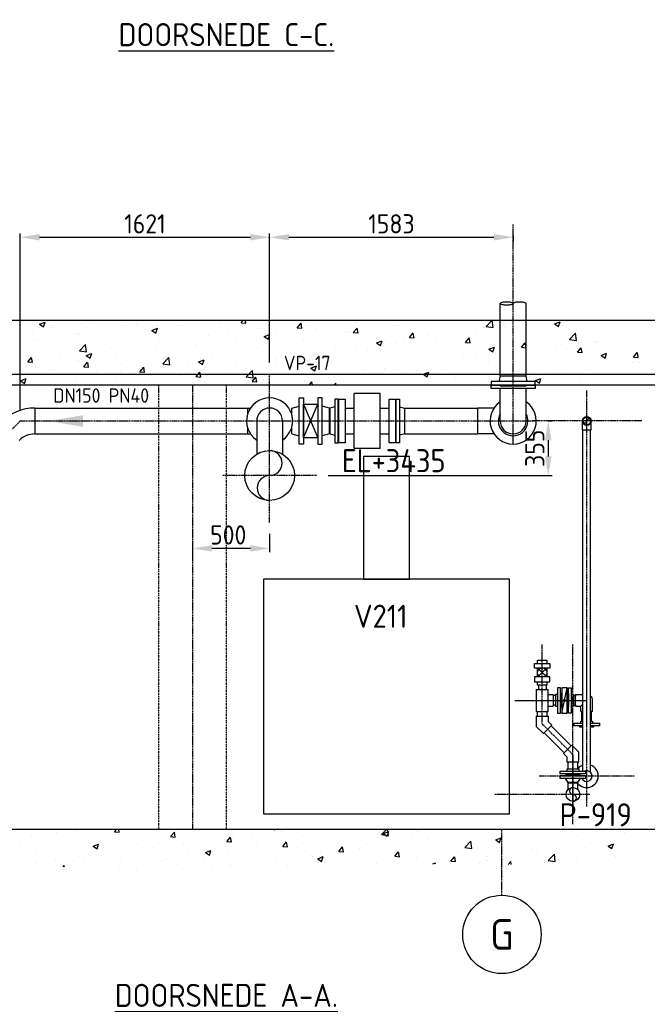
# Model space of a CAD drawing. Header units: metres. Extents: x -82085 to 58758, y -66901 to 95305.
# Tile 122 of 135: x 48705 to 52785, y 15960 to 22366. Entities that reach past the tile are written whole.
import ezdxf
from ezdxf.enums import TextEntityAlignment as Align

# ---------------------------------------------------------------- set-up
doc = ezdxf.new("R2010")
doc.units = ezdxf.units.M
doc.header["$MEASUREMENT"] = 0
doc.header["$PDSIZE"] = -1
for name, pattern in [('BORDER2', [22.225, 6.35, -3.175, 6.35, -3.175, 0, -3.175]), ('CENTER-LN', [19, 10, -3, 3, -3]), ('HIDDEN2', [4.7625, 3.175, -1.5875])]:
    doc.linetypes.add(name, pattern=pattern)
doc.layers.get('0').update_dxf_attribs({"linetype": 'CONTINUOUS'})
doc.layers.get('DEFPOINTS').update_dxf_attribs({"linetype": 'CONTINUOUS'})
for name, color, linetype in [('3', 3, 'CONTINUOUS'), ('ARCERING', 10, 'CONTINUOUS'), ('CL', 1, 'CENTER-LN'), ('DIM', 10, 'CONTINUOUS'), ('GEBOUW', 7, 'CONTINUOUS'), ('TEXT2', 7, 'CONTINUOUS')]:
    doc.layers.add(name, color=color, linetype=linetype)
doc.styles.add('ROMANS', font='iso.shx')
doc.styles.get("Standard").update_dxf_attribs({"font": 'iso.shx'})
doc.dimstyles.get("Standard").update_dxf_attribs({"dimtxt": 0.18, "dimasz": 0.18, "dimexe": 0.18, "dimexo": 0.0625, "dimgap": 0.09, "dimtad": 0, "dimtih": 1, "dimtoh": 1, "dimdec": 4, "dimzin": 0, "dimdsep": 46, "dimtxsty": 'Standard', "dimcen": 0.09, "dimadec": 0, "dimazin": 0, "dimtfac": 1, "dimtdec": 4, "dimtofl": 0, "dimtmove": 0, "dimatfit": 3, "dimfxl": 1, "dimtolj": 1, "dimtzin": 0, "dimarcsym": 0})

# ---------------------------------------------------------------- blocks, each defined once
blk = doc.blocks.new('*D110')
at = {"layer": 'DEFPOINTS', "color": 0, "transparency": 16777216}
for p in [(50330.2, 20950.2), (50330.2, 20060), (48709.2, 19755)]:
    blk.add_point(p, dxfattribs=at)
at = {"layer": 'DIM', "color": 0, "lineweight": -2, "transparency": 16777216}
for p, q in [((48709.2, 19830), (48709.2, 20975.2)), ((48834.2, 20950.2), (50205.2, 20950.2)), ((50330.2, 20135), (50330.2, 20975.2))]:
    blk.add_line(p, q, dxfattribs=at)
at = {"layer": 'DIM', "color": 0, "transparency": 16777216}
for points in [[(48834.2, 20971.1), (48834.2, 20929.4), (48709.2, 20950.2)], [(50205.2, 20971.1), (50205.2, 20929.4), (50330.2, 20950.2)]]:
    blk.add_solid(points, dxfattribs=at)
at = {"layer": 'DIM', "color": 0, "transparency": 16777216, "insert": (49519.7, 21037.7), "char_height": 125, "attachment_point": 5}
blk.add_mtext('\\A1;1621', dxfattribs=at)
blk = doc.blocks.new('*D91')
at = {"layer": 'DEFPOINTS', "color": 0, "transparency": 16777216}
for p in [(52063.2, 19755), (50635.1, 19400), (52141.4, 19400)]:
    blk.add_point(p, dxfattribs=at)
at = {"layer": 'DIM', "color": 0, "lineweight": -2, "transparency": 16777216}
for p, q in [((52138.2, 19755), (52166.4, 19755)), ((52141.4, 19630), (52141.4, 19525)), ((50710.1, 19400), (52166.4, 19400))]:
    blk.add_line(p, q, dxfattribs=at)
at = {"layer": 'DIM', "color": 0, "transparency": 16777216}
for points in [[(52120.5, 19630), (52162.2, 19630), (52141.4, 19755)], [(52120.5, 19525), (52162.2, 19525), (52141.4, 19400)]]:
    blk.add_solid(points, dxfattribs=at)
at = {"layer": 'DIM', "color": 0, "transparency": 16777216, "insert": (52053.9, 19577.5), "char_height": 125, "attachment_point": 5, "rotation": 90}
blk.add_mtext('\\A1;355', dxfattribs=at)
blk = doc.blocks.new('*D251')
at = {"layer": 'DEFPOINTS', "color": 0, "transparency": 16777216}
for p in [(49143.2, 20189), (48827.4, 19524.1), (48274.2, 19320), (48274.2, 19320), (48274.2, 19320)]:
    blk.add_point(p, dxfattribs=at)
blk = doc.blocks.new('*D68')
at = {"layer": 'DEFPOINTS', "color": 0, "transparency": 16777216}
for p in [(50330.2, 19095), (49830.2, 18926.2), (49830.2, 18801.2)]:
    blk.add_point(p, dxfattribs=at)
at = {"layer": 'DIM', "color": 0, "lineweight": -2, "transparency": 16777216}
for p, q in [((50330.2, 19020), (50330.2, 18901.2)), ((49830.2, 18876.2), (49830.2, 18951.2)), ((50205.2, 18926.2), (49955.2, 18926.2))]:
    blk.add_line(p, q, dxfattribs=at)
at = {"layer": 'DIM', "color": 0, "transparency": 16777216}
for points in [[(49955.2, 18947), (49955.2, 18905.3), (49830.2, 18926.2)], [(50205.2, 18947), (50205.2, 18905.3), (50330.2, 18926.2)]]:
    blk.add_solid(points, dxfattribs=at)
at = {"layer": 'DIM', "color": 0, "transparency": 16777216, "insert": (50061, 19013.7), "char_height": 125, "attachment_point": 5}
blk.add_mtext('\\A1;500', dxfattribs=at)
blk = doc.blocks.new('*X7')
at = {"color": 0}
for p, q in [((48835.1, 31319, 3239), (48870.7, 31332.7, 3239)), ((48860.4, 31301.9, 3239), (48870.7, 31332.6, 3239)), ((49194.5, 31334.7, 3239), (49194.5, 31334.7, 3239)), ((50145.3, 31327.8, 3239), (50175.7, 31325.1, 3239)), ((50145.4, 31327.8, 3239), (50158.8, 31343.8, 3239)), ((50175.9, 31324.8, 3239), (50172.4, 31343.8, 3239)), ((50574.3, 31331.8, 3239), (50574.3, 31331.8, 3239)), ((50896.9, 31329.2, 3239), (50896.9, 31329.2, 3239)), ((51477.3, 31343.8, 3239), (51477.4, 31343.7, 3239)), ((51477.5, 31343.7, 3239), (51477.5, 31343.8, 3239)), ((51737.3, 31303.4, 3239), (51776, 31343.8, 3239)), ((51782.5, 31296.4, 3239), (51777, 31343.8, 3239)), ((52041.1, 31342.1, 3239), (52041.1, 31342.1, 3239)), ((52182.2, 31320.1, 3239), (52217.8, 31333.8, 3239)), ((52192.4, 31337, 3239), (52192.4, 31337, 3239)), ((52207.5, 31303, 3239), (52217.8, 31333.7, 3239)), ((48786.8, 31279.2, 3239), (48786.8, 31279.2, 3239)), ((48835.1, 31319, 3239), (48860.4, 31301.9, 3239)), ((48914, 31296, 3239), (48914, 31296, 3239)), ((49106.4, 31321.3, 3239), (49106.4, 31321.3, 3239)), ((49340.5, 31285.5, 3239), (49340.5, 31285.5, 3239)), ((49384.4, 31310.2, 3239), (49384.4, 31310.2, 3239)), ((49465.7, 31323.3, 3239), (49465.7, 31323.3, 3239)), ((49565.2, 31278.3, 3239), (49600.8, 31292, 3239)), ((49565.2, 31278.3, 3239), (49590.5, 31261.2, 3239)), ((49590.5, 31261.2, 3239), (49600.8, 31291.9, 3239)), ((49597.1, 31318, 3239), (49597.1, 31318, 3239)), ((49736.8, 31311.8, 3239), (49736.8, 31311.8, 3239)), ((50008, 31300.4, 3239), (50008, 31300.4, 3239)), ((50061.1, 31264.2, 3239), (50061.1, 31264.2, 3239)), ((50253.5, 31289.6, 3239), (50253.5, 31289.6, 3239)), ((50279.2, 31288.9, 3239), (50279.2, 31288.9, 3239)), ((50509.7, 31295.9, 3239), (50534.2, 31325.1, 3239)), ((50509.7, 31295.9, 3239), (50540, 31293.2, 3239)), ((50540.2, 31292.9, 3239), (50534.4, 31324.8, 3239)), ((50550.4, 31277.4, 3239), (50550.4, 31277.4, 3239)), ((50636.1, 31293.4, 3239), (50636.1, 31293.4, 3239)), ((50821.6, 31266, 3239), (50821.6, 31266, 3239)), ((50844.8, 31261.3, 3239), (50844.8, 31261.3, 3239)), ((50874, 31264, 3239), (50904.4, 31261.4, 3239)), ((50874.1, 31264, 3239), (50898.6, 31293.2, 3239)), ((50904.6, 31261, 3239), (50898.7, 31292.9, 3239)), ((51141, 31312.2, 3239), (51141, 31312.2, 3239)), ((51238.5, 31232.2, 3239), (51263, 31261.4, 3239)), ((51672, 31266.4, 3239), (51672, 31266.4, 3239)), ((51721.5, 31300.1, 3239), (51721.5, 31300.1, 3239)), ((51737.4, 31303.3, 3239), (51782.6, 31296.3, 3239)), ((51848.7, 31316.8, 3239), (51848.7, 31316.8, 3239)), ((51855.3, 31302.4, 3239), (51855.3, 31302.4, 3239)), ((51928.6, 31298.9, 3239), (51928.6, 31298.9, 3239)), ((52182.2, 31320.1, 3239), (52207.5, 31303, 3239)), ((48791.9, 31208.5, 3239), (48791.9, 31208.5, 3239)), ((48815.8, 31211.7, 3239), (48815.8, 31211.7, 3239)), ((49079.7, 31249.7, 3239), (49079.7, 31249.7, 3239)), ((49088.2, 31259.3, 3239), (49088.2, 31259.3, 3239)), ((49613.1, 31205.3, 3239), (49613.1, 31205.3, 3239)), ((49933.9, 31247.5, 3239), (49933.9, 31247.5, 3239)), ((50115.6, 31222.8, 3239), (50115.6, 31222.8, 3239)), ((50295.2, 31237.6, 3239), (50330.8, 31251.3, 3239)), ((50295.3, 31237.6, 3239), (50320.5, 31220.5, 3239)), ((50320.6, 31220.6, 3239), (50330.9, 31251.3, 3239)), ((50372.2, 31255.3, 3239), (50372.2, 31255.3, 3239)), ((50548.5, 31210.5, 3239), (50548.5, 31210.5, 3239)), ((51025.3, 31197, 3239), (51060.9, 31210.6, 3239)), ((51050.6, 31179.9, 3239), (51060.9, 31210.6, 3239)), ((51081.1, 31215.8, 3239), (51081.1, 31215.8, 3239)), ((51092.8, 31254.5, 3239), (51092.8, 31254.5, 3239)), ((51208.3, 31232.5, 3239), (51208.3, 31232.5, 3239)), ((51238.4, 31232.1, 3239), (51268.8, 31229.5, 3239)), ((51262.8, 31200.7, 3239), (51262.8, 31200.7, 3239)), ((51269, 31229.2, 3239), (51263.1, 31261, 3239)), ((51363.9, 31243.1, 3239), (51363.9, 31243.1, 3239)), ((51400.7, 31257.8, 3239), (51400.7, 31257.8, 3239)), ((51411.1, 31230.7, 3239), (51411.1, 31230.7, 3239)), ((51559, 31251.5, 3239), (51559, 31251.5, 3239)), ((51602.8, 31200.3, 3239), (51627.3, 31229.5, 3239)), ((51602.8, 31200.3, 3239), (51633.1, 31197.6, 3239)), ((51633.3, 31197.3, 3239), (51627.5, 31229.1, 3239)), ((51635.1, 31231.6, 3239), (51635.1, 31231.6, 3239)), ((51906.3, 31220.2, 3239), (51906.3, 31220.2, 3239)), ((51967.2, 31168.4, 3239), (51991.7, 31197.6, 3239)), ((51997.7, 31165.4, 3239), (51991.8, 31197.2, 3239)), ((52177.5, 31208.7, 3239), (52177.5, 31208.7, 3239)), ((52279.5, 31219.4, 3239), (52319, 31260.6, 3239)), ((52279.5, 31219.2, 3239), (52324.7, 31212.2, 3239)), ((52324.7, 31212.3, 3239), (52319, 31260.5, 3239)), ((52355.4, 31200.8, 3239), (52355.4, 31200.8, 3239)), ((52447.1, 31203.7, 3239), (52447.1, 31203.7, 3239)), ((52448.7, 31197.2, 3239), (52448.7, 31197.2, 3239)), ((52547.8, 31226.1, 3239), (52547.8, 31226.1, 3239)), ((52641.8, 31226.3, 3239), (52641.8, 31226.3, 3239)), ((52703.7, 31236.2, 3239), (52703.7, 31236.2, 3239)), ((49093.9, 31144.9, 3239), (49133.4, 31186.2, 3239)), ((49093.9, 31144.8, 3239), (49139.1, 31137.8, 3239)), ((49139.1, 31137.8, 3239), (49133.4, 31186.1, 3239)), ((49293.5, 31163.2, 3239), (49293.5, 31163.2, 3239)), ((49420.7, 31179.9, 3239), (49420.7, 31179.9, 3239)), ((49590.9, 31148.9, 3239), (49590.9, 31148.9, 3239)), ((49854.8, 31187, 3239), (49854.8, 31187, 3239)), ((50252.3, 31159.6, 3239), (50252.3, 31159.6, 3239)), ((50567.9, 31148.2, 3239), (50567.9, 31148.2, 3239)), ((50760.3, 31173.5, 3239), (50760.3, 31173.5, 3239)), ((50890.7, 31160, 3239), (50890.7, 31160, 3239)), ((50966.5, 31149.8, 3239), (50966.5, 31149.8, 3239)), ((51025.3, 31196.9, 3239), (51050.6, 31179.9, 3239)), ((51147.3, 31192.6, 3239), (51147.3, 31192.6, 3239)), ((51755.4, 31156.3, 3239), (51790.9, 31169.9, 3239)), ((51755.4, 31156.2, 3239), (51780.7, 31139.2, 3239)), ((51780.7, 31139.2, 3239), (51791, 31169.9, 3239)), ((51907.4, 31141.8, 3239), (51907.4, 31141.8, 3239)), ((51967.1, 31168.4, 3239), (51997.5, 31165.7, 3239)), ((52186.2, 31167.9, 3239), (52186.2, 31167.9, 3239)), ((52228.2, 31184, 3239), (52228.2, 31184, 3239)), ((52331.5, 31136.5, 3239), (52361.9, 31133.9, 3239)), ((52331.6, 31136.5, 3239), (52356.1, 31165.7, 3239)), ((52345.5, 31175.4, 3239), (52345.5, 31175.4, 3239)), ((52362.1, 31133.5, 3239), (52356.2, 31165.4, 3239)), ((52696, 31104.7, 3239), (52720.4, 31133.8, 3239)), ((52719.8, 31185.8, 3239), (52719.8, 31185.8, 3239)), ((52726.4, 31101.6, 3239), (52720.6, 31133.5, 3239)), ((48758.3, 31073.2, 3239), (48788.7, 31070.5, 3239)), ((48758.4, 31073.2, 3239), (48782.9, 31102.4, 3239)), ((48780.3, 31095.6, 3239), (48780.3, 31095.6, 3239)), ((48788.9, 31070.2, 3239), (48783, 31102.1, 3239)), ((48824.4, 31086.6, 3239), (48824.4, 31086.6, 3239)), ((48972.7, 31121, 3239), (48972.7, 31121, 3239)), ((49073.5, 31080.6, 3239), (49073.5, 31080.6, 3239)), ((49095.6, 31075.1, 3239), (49095.6, 31075.1, 3239)), ((49122.7, 31041.3, 3239), (49147.2, 31070.5, 3239)), ((49138.4, 31114.5, 3239), (49173.9, 31128.1, 3239)), ((49138.4, 31114.4, 3239), (49163.6, 31097.4, 3239)), ((49153.2, 31038.3, 3239), (49147.4, 31070.2, 3239)), ((49163.7, 31097.4, 3239), (49174, 31128.1, 3239)), ((49334.3, 31116.4, 3239), (49334.3, 31116.4, 3239)), ((49636, 31060.8, 3239), (49675.6, 31102.1, 3239)), ((49681.2, 31053.8, 3239), (49675.6, 31102, 3239)), ((49868.4, 31073.8, 3239), (49904, 31087.5, 3239)), ((49868.4, 31073.7, 3239), (49893.7, 31056.7, 3239)), ((49893.7, 31056.7, 3239), (49904, 31087.4, 3239)), ((49956, 31108.8, 3239), (49956, 31108.8, 3239)), ((50119.9, 31089.2, 3239), (50119.9, 31089.2, 3239)), ((50366, 31086.2, 3239), (50366, 31086.2, 3239)), ((50440.7, 31131.4, 3239), (50440.7, 31131.4, 3239)), ((50629.9, 31124.3, 3239), (50629.9, 31124.3, 3239)), ((50670.2, 31099, 3239), (50670.2, 31099, 3239)), ((51587.8, 31099.7, 3239), (51587.8, 31099.7, 3239)), ((51665.8, 31097.3, 3239), (51665.8, 31097.3, 3239)), ((51715, 31116.4, 3239), (51715, 31116.4, 3239)), ((51753, 31073.7, 3239), (51753, 31073.7, 3239)), ((51922.4, 31129.8, 3239), (51922.4, 31129.8, 3239)), ((52049.3, 31124.6, 3239), (52049.3, 31124.6, 3239)), ((52485.4, 31115.6, 3239), (52521, 31129.2, 3239)), ((52485.4, 31115.5, 3239), (52510.7, 31098.5, 3239)), ((52510.7, 31098.5, 3239), (52521, 31129.2, 3239)), ((52695.9, 31104.6, 3239), (52726.2, 31102, 3239)), ((48809.7, 31042.5, 3239), (48809.7, 31042.5, 3239)), ((48931.5, 31018.4, 3239), (48931.5, 31018.4, 3239)), ((49122.7, 31041.3, 3239), (49153, 31038.6, 3239)), ((49202.7, 31006.9, 3239), (49202.7, 31006.9, 3239)), ((49363.5, 31007.1, 3239), (49363.5, 31007.1, 3239)), ((49366.7, 31063.7, 3239), (49366.7, 31063.7, 3239)), ((49479.5, 31004.9, 3239), (49479.5, 31004.9, 3239)), ((49487, 31009.4, 3239), (49517.4, 31006.8, 3239)), ((49487.1, 31009.4, 3239), (49511.6, 31038.6, 3239)), ((49517.6, 31006.4, 3239), (49511.7, 31038.3, 3239)), ((49636.1, 31060.7, 3239), (49681.3, 31053.7, 3239)), ((49637.9, 31052.2, 3239), (49637.9, 31052.2, 3239)), ((49659.7, 31057.9, 3239), (49659.7, 31057.9, 3239)), ((49800.3, 31047.1, 3239), (49800.3, 31047.1, 3239)), ((49848.6, 31017.9, 3239), (49848.6, 31017.9, 3239)), ((49851.5, 30977.6, 3239), (49876, 31006.8, 3239)), ((49882, 30974.6, 3239), (49876.1, 31006.4, 3239)), ((49909.1, 31040.8, 3239), (49909.1, 31040.8, 3239)), ((49927.5, 31063.9, 3239), (49927.5, 31063.9, 3239)), ((50109.4, 31053.7, 3239), (50109.4, 31053.7, 3239)), ((50178.2, 30976.8, 3239), (50217.7, 31018, 3239)), ((50180.3, 31029.3, 3239), (50180.3, 31029.3, 3239)), ((50223.4, 30969.7, 3239), (50217.8, 31017.9, 3239)), ((50374, 31048.1, 3239), (50374, 31048.1, 3239)), ((50451.5, 31017.9, 3239), (50451.5, 31017.9, 3239)), ((50598.5, 31033.1, 3239), (50634, 31046.8, 3239)), ((50598.5, 31033.1, 3239), (50623.8, 31016, 3239)), ((50623.8, 31016, 3239), (50634.1, 31046.7, 3239)), ((50722.7, 31006.4, 3239), (50722.7, 31006.4, 3239)), ((50947.5, 31015.4, 3239), (50947.5, 31015.4, 3239)), ((51074.6, 31032.1, 3239), (51074.6, 31032.1, 3239)), ((51141.1, 31023.5, 3239), (51141.1, 31023.5, 3239)), ((51267, 31057.5, 3239), (51267, 31057.5, 3239)), ((51328.5, 30992.4, 3239), (51364.1, 31006.1, 3239)), ((51353.9, 30975.3, 3239), (51364.2, 31006, 3239)), ((51405, 31061.5, 3239), (51405, 31061.5, 3239)), ((51456.8, 31022.9, 3239), (51456.8, 31022.9, 3239)), ((52414.2, 31025.7, 3239), (52414.2, 31025.7, 3239)), ((52440.9, 31034.6, 3239), (52440.9, 31034.6, 3239)), ((52697.5, 31067.1, 3239), (52697.5, 31067.1, 3239)), ((52735, 31068, 3239), (52735, 31068, 3239)), ((48711.5, 30950.6, 3239), (48747.1, 30964.3, 3239)), ((48711.5, 30950.6, 3239), (48736.8, 30933.5, 3239)), ((48736.8, 30933.5, 3239), (48747.1, 30964.2, 3239)), ((49067.2, 30956.2, 3239), (49067.2, 30956.2, 3239)), ((49159.9, 30962.8, 3239), (49159.9, 30962.8, 3239)), ((49287.1, 30979.6, 3239), (49287.1, 30979.6, 3239)), ((49328.2, 30947.3, 3239), (49328.2, 30947.3, 3239)), ((49473.9, 30995.5, 3239), (49473.9, 30995.5, 3239)), ((49584.8, 30979.8, 3239), (49584.8, 30979.8, 3239)), ((49745, 30984, 3239), (49745, 30984, 3239)), ((49781.5, 30946.4, 3239), (49781.5, 30946.4, 3239)), ((49851.4, 30977.5, 3239), (49881.8, 30974.9, 3239)), ((50016.2, 30972.5, 3239), (50016.2, 30972.5, 3239)), ((50077.7, 30997.2, 3239), (50077.7, 30997.2, 3239)), ((50178.2, 30976.6, 3239), (50223.4, 30969.6, 3239)), ((50215.8, 30945.7, 3239), (50246.1, 30943, 3239)), ((50215.9, 30945.7, 3239), (50240.3, 30974.9, 3239)), ((50246.4, 30942.7, 3239), (50240.5, 30974.5, 3239)), ((50287.4, 30961.1, 3239), (50287.4, 30961.1, 3239)), ((50434.2, 30947.8, 3239), (50434.2, 30947.8, 3239)), ((50558.6, 30949.6, 3239), (50558.6, 30949.6, 3239)), ((50588.6, 30923.8, 3239), (50604.7, 30943, 3239)), ((50608.3, 30923.8, 3239), (50604.8, 30942.6, 3239)), ((50623.7, 30955.2, 3239), (50623.7, 30955.2, 3239)), ((50626.6, 30973.2, 3239), (50626.6, 30973.2, 3239)), ((50884.5, 30990.9, 3239), (50884.5, 30990.9, 3239)), ((50993.8, 30994.9, 3239), (50993.8, 30994.9, 3239)), ((51160.5, 30972, 3239), (51160.5, 30972, 3239)), ((51265, 30983.5, 3239), (51265, 30983.5, 3239)), ((51328.6, 30992.4, 3239), (51353.8, 30975.3, 3239)), ((51536.2, 30972, 3239), (51536.2, 30972, 3239)), ((51773.8, 30941.4, 3239), (51773.8, 30941.4, 3239)), ((51807.4, 30960.6, 3239), (51807.4, 30960.6, 3239)), ((51916.2, 30960.7, 3239), (51916.2, 30960.7, 3239)), ((52058.6, 30951.7, 3239), (52094.2, 30965.4, 3239)), ((52058.6, 30951.7, 3239), (52083.9, 30934.6, 3239)), ((52078.6, 30949.1, 3239), (52078.6, 30949.1, 3239)), ((52083.9, 30934.7, 3239), (52094.2, 30965.4, 3239)), ((52094.6, 30983.7, 3239), (52094.6, 30983.7, 3239)), ((52180.1, 30998.8, 3239), (52180.1, 30998.8, 3239)), ((52221.8, 31000.4, 3239), (52221.8, 31000.4, 3239)), ((50307.1, 30931.1, 3239), (50307.1, 30931.1, 3239)), ((50750.2, 30923.8, 3239), (50759.9, 30933.9, 3239)), ((50761.1, 30923.8, 3239), (50759.9, 30933.8, 3239)), ((50829.8, 30938.2, 3239), (50829.8, 30938.2, 3239)), ((51100.9, 30926.7, 3239), (51100.9, 30926.7, 3239)), ((51659.6, 30928.2, 3239), (51659.6, 30928.2, 3239)), ((52349.7, 30937.7, 3239), (52349.7, 30937.7, 3239)), ((52620.9, 30926.2, 3239), (52620.9, 30926.2, 3239)), ((48942.9, 28010, 3239), (48942.9, 28010, 3239)), ((49070, 28026.7, 3239), (49070, 28026.7, 3239)), ((49322.2, 28016.3, 3239), (49352.6, 28013.6, 3239)), ((49322.3, 28016.3, 3239), (49337, 28033.8, 3239)), ((49352.7, 28013.3, 3239), (49349, 28033.8, 3239)), ((49686.6, 27984.4, 3239), (49711.1, 28013.6, 3239)), ((49717.1, 27981.4, 3239), (49711.2, 28013.3, 3239)), ((49998.2, 28009.7, 3239), (49998.2, 28009.7, 3239)), ((50217.2, 27995, 3239), (50217.2, 27995, 3239)), ((50356.9, 28033.8, 3239), (50365, 28028.3, 3239)), ((50365, 28028.3, 3239), (50366.8, 28033.8, 3239)), ((50409.6, 28020.3, 3239), (50409.6, 28020.3, 3239)), ((50541, 27994.1, 3239), (50541, 27994.1, 3239)), ((51057.1, 27998, 3239), (51091.4, 28033.8, 3239)), ((51057.1, 27997.8, 3239), (51102.3, 27990.8, 3239)), ((51069.8, 28004.7, 3239), (51105.3, 28018.4, 3239)), ((51069.8, 28004.7, 3239), (51095.1, 27987.6, 3239)), ((51095.1, 27987.7, 3239), (51105.4, 28018.3, 3239)), ((51102.3, 27990.9, 3239), (51097.3, 28033.8, 3239)), ((51293.8, 28017.6, 3239), (51293.8, 28017.6, 3239)), ((51877.6, 28030.8, 3239), (51877.6, 28030.8, 3239)), ((52586.3, 28023.1, 3239), (52586.3, 28023.1, 3239)), ((52604.6, 28033.1, 3239), (52604.6, 28033.1, 3239)), ((52634.3, 28009.9, 3239), (52634.3, 28009.9, 3239)), ((48709.2, 27933.9, 3239), (48709.2, 27933.9, 3239)), ((48784.4, 27992.1, 3239), (48784.4, 27992.1, 3239)), ((49182.8, 27922.3, 3239), (49218.4, 27935.9, 3239)), ((49208.1, 27905.2, 3239), (49218.4, 27935.9, 3239)), ((49473.6, 27935.8, 3239), (49473.6, 27935.8, 3239)), ((49686.6, 27984.4, 3239), (49716.9, 27981.7, 3239)), ((49737.4, 27973.9, 3239), (49737.4, 27973.9, 3239)), ((49769.2, 27936, 3239), (49769.2, 27936, 3239)), ((50050.9, 27952.5, 3239), (50081.3, 27949.9, 3239)), ((50051, 27952.5, 3239), (50075.5, 27981.7, 3239)), ((50081.5, 27949.5, 3239), (50075.6, 27981.4, 3239)), ((50090, 27978.2, 3239), (50090, 27978.2, 3239)), ((50244.8, 27943.3, 3239), (50244.8, 27943.3, 3239)), ((50415.4, 27920.7, 3239), (50439.9, 27949.8, 3239)), ((50445.8, 27917.7, 3239), (50440, 27949.5, 3239)), ((50773.3, 27947, 3239), (50773.3, 27947, 3239)), ((50959, 27933.4, 3239), (50959, 27933.4, 3239)), ((51029.9, 27979.5, 3239), (51029.9, 27979.5, 3239)), ((51237.2, 27946.5, 3239), (51237.2, 27946.5, 3239)), ((51255.3, 27984.3, 3239), (51255.3, 27984.3, 3239)), ((51364.3, 27963.2, 3239), (51364.3, 27963.2, 3239)), ((51556.7, 27988.6, 3239), (51556.7, 27988.6, 3239)), ((51599.2, 27913.9, 3239), (51638.8, 27955.1, 3239)), ((51644.4, 27906.8, 3239), (51638.8, 27955.1, 3239)), ((51799.8, 27964, 3239), (51835.4, 27977.7, 3239)), ((51799.8, 27964, 3239), (51825.1, 27946.9, 3239)), ((51825.1, 27947, 3239), (51835.4, 27977.7, 3239)), ((52068.9, 27954.8, 3239), (52068.9, 27954.8, 3239)), ((52329.7, 27990.6, 3239), (52329.7, 27990.6, 3239)), ((52338, 27959.1, 3239), (52338, 27959.1, 3239)), ((52511.5, 27931.5, 3239), (52511.5, 27931.5, 3239)), ((52529.9, 27923.4, 3239), (52565.5, 27937, 3239)), ((52555.2, 27906.3, 3239), (52565.5, 27937, 3239)), ((52703.9, 27956.8, 3239), (52703.9, 27956.8, 3239)), ((48956.1, 27867.5, 3239), (48956.1, 27867.5, 3239)), ((48980.3, 27922.5, 3239), (48980.3, 27922.5, 3239)), ((49182.8, 27922.2, 3239), (49208.1, 27905.2, 3239)), ((49217, 27903.3, 3239), (49217, 27903.3, 3239)), ((49251.5, 27911, 3239), (49251.5, 27911, 3239)), ((49449.6, 27893.9, 3239), (49449.6, 27893.9, 3239)), ((49522.7, 27899.6, 3239), (49522.7, 27899.6, 3239)), ((49576.8, 27910.7, 3239), (49576.8, 27910.7, 3239)), ((49793.9, 27888.1, 3239), (49793.9, 27888.1, 3239)), ((49912.9, 27881.6, 3239), (49948.4, 27895.2, 3239)), ((49912.9, 27881.5, 3239), (49938.2, 27864.5, 3239)), ((49938.2, 27864.5, 3239), (49948.5, 27895.2, 3239)), ((49948.5, 27892.4, 3239), (49948.5, 27892.4, 3239)), ((50065.1, 27876.6, 3239), (50065.1, 27876.6, 3239)), ((50248.7, 27873.1, 3239), (50248.7, 27873.1, 3239)), ((50415.3, 27920.6, 3239), (50445.7, 27918, 3239)), ((50512.5, 27911.2, 3239), (50512.5, 27911.2, 3239)), ((50662.7, 27882.6, 3239), (50662.7, 27882.6, 3239)), ((50723.9, 27878.9, 3239), (50723.9, 27878.9, 3239)), ((50779.7, 27888.8, 3239), (50804.2, 27918, 3239)), ((50779.7, 27888.8, 3239), (50810, 27886.1, 3239)), ((50810.2, 27885.8, 3239), (50804.3, 27917.6, 3239)), ((50916.3, 27904.3, 3239), (50916.3, 27904.3, 3239)), ((51144.1, 27856.9, 3239), (51168.6, 27886.1, 3239)), ((51174.6, 27853.9, 3239), (51168.7, 27885.7, 3239)), ((51548.4, 27884.2, 3239), (51548.4, 27884.2, 3239)), ((51599.3, 27913.7, 3239), (51644.5, 27906.7, 3239)), ((51805, 27916.7, 3239), (51805, 27916.7, 3239)), ((52041.8, 27908.2, 3239), (52041.8, 27908.2, 3239)), ((52063.5, 27872.5, 3239), (52063.5, 27872.5, 3239)), ((52141.4, 27829.8, 3239), (52181, 27871.1, 3239)), ((52186.6, 27822.7, 3239), (52181, 27871, 3239)), ((52384.3, 27914.8, 3239), (52384.3, 27914.8, 3239)), ((52529.9, 27923.3, 3239), (52555.2, 27906.3, 3239)), ((48809.2, 27809.6, 3239), (48809.2, 27809.6, 3239)), ((48816.3, 27865.7, 3239), (48816.3, 27865.7, 3239)), ((48936.4, 27826.4, 3239), (48936.4, 27826.4, 3239)), ((49087.5, 27854.2, 3239), (49087.5, 27854.2, 3239)), ((49128.8, 27851.7, 3239), (49128.8, 27851.7, 3239)), ((49358.6, 27842.8, 3239), (49358.6, 27842.8, 3239)), ((49629.8, 27831.3, 3239), (49629.8, 27831.3, 3239)), ((49652.2, 27841.6, 3239), (49652.2, 27841.6, 3239)), ((49731.2, 27804.8, 3239), (49731.2, 27804.8, 3239)), ((49901, 27819.9, 3239), (49901, 27819.9, 3239)), ((49992.1, 27840.6, 3239), (49992.1, 27840.6, 3239)), ((50172.2, 27808.4, 3239), (50172.2, 27808.4, 3239)), ((50275.9, 27819.9, 3239), (50275.9, 27819.9, 3239)), ((50336.3, 27865.2, 3239), (50336.3, 27865.2, 3239)), ((50366.5, 27831.7, 3239), (50366.5, 27831.7, 3239)), ((50596.8, 27862.2, 3239), (50596.8, 27862.2, 3239)), ((50607.4, 27853.7, 3239), (50607.4, 27853.7, 3239)), ((50642.9, 27840.9, 3239), (50678.5, 27854.5, 3239)), ((50643, 27840.8, 3239), (50668.2, 27823.8, 3239)), ((50668.2, 27823.8, 3239), (50678.5, 27854.5, 3239)), ((50878.6, 27842.3, 3239), (50878.6, 27842.3, 3239)), ((51023.8, 27810.4, 3239), (51023.8, 27810.4, 3239)), ((51144, 27856.9, 3239), (51174.4, 27854.2, 3239)), ((51149.8, 27830.8, 3239), (51149.8, 27830.8, 3239)), ((51287.6, 27848.5, 3239), (51287.6, 27848.5, 3239)), ((51390.7, 27807, 3239), (51408.6, 27813.9, 3239)), ((51406.3, 27806.9, 3239), (51408.6, 27813.8, 3239)), ((51421, 27819.4, 3239), (51421, 27819.4, 3239)), ((51508.4, 27825, 3239), (51538.8, 27822.3, 3239)), ((51508.5, 27825, 3239), (51533, 27854.2, 3239)), ((51538.9, 27822, 3239), (51533.1, 27853.9, 3239)), ((51692.2, 27807.9, 3239), (51692.2, 27807.9, 3239)), ((51743.9, 27830.4, 3239), (51743.9, 27830.4, 3239)), ((51745.5, 27857.4, 3239), (51745.5, 27857.4, 3239)), ((51871.1, 27847.2, 3239), (51871.1, 27847.2, 3239)), ((51881.3, 27803.2, 3239), (51897.3, 27822.3, 3239)), ((51900.9, 27803.1, 3239), (51897.4, 27822, 3239)), ((52141.5, 27829.7, 3239), (52186.6, 27822.7, 3239)), ((52323.5, 27821.5, 3239), (52323.5, 27821.5, 3239)), ((52580.1, 27854, 3239), (52580.1, 27854, 3239)), ((48987.2, 27788.1, 3239), (48995.4, 27796.6, 3239)), ((48996.5, 27787.2, 3239), (48995.4, 27796.6, 3239)), ((49356, 27790.7, 3239), (49356, 27790.7, 3239)), ((49467.4, 27766.7, 3239), (49467.4, 27766.7, 3239)), ((49956.4, 27777.9, 3239), (49956.4, 27777.9, 3239)), ((50070.2, 27780.9, 3239), (50070.2, 27780.9, 3239)), ((50083.5, 27794.6, 3239), (50083.5, 27794.6, 3239)), ((50443.4, 27796.9, 3239), (50443.4, 27796.9, 3239))]:
    blk.add_line(p, q, dxfattribs=at)
blk = doc.blocks.new('*D27')
at = {"layer": 'DEFPOINTS', "color": 0, "transparency": 16777216}
for p in [(51913.2, 21034.3), (51913.2, 20950.2), (50330.2, 20060)]:
    blk.add_point(p, dxfattribs=at)
at = {"layer": 'DIM', "color": 0, "lineweight": -2, "transparency": 16777216}
for p, q in [((50330.2, 20135), (50330.2, 20975.2)), ((50455.2, 20950.2), (51788.2, 20950.2)), ((51913.2, 20959.3), (51913.2, 20925.2))]:
    blk.add_line(p, q, dxfattribs=at)
at = {"layer": 'DIM', "color": 0, "transparency": 16777216}
for points in [[(50455.2, 20971.1), (50455.2, 20929.4), (50330.2, 20950.2)], [(51788.2, 20971.1), (51788.2, 20929.4), (51913.2, 20950.2)]]:
    blk.add_solid(points, dxfattribs=at)
at = {"layer": 'DIM', "color": 0, "transparency": 16777216, "insert": (51121.7, 21037.7), "char_height": 125, "attachment_point": 5}
blk.add_mtext('\\A1;1583', dxfattribs=at)
blk = doc.blocks.new('PE-Aanmaaktank VA')
at = {"layer": '3'}
for points in [[(150, 2325), (-150, 2325), (-150, 1525), (150, 1525)], [(-800, 0), (800, 0), (800, 1525), (-800, 1525)]]:
    blk.add_lwpolyline(points, close=True, dxfattribs=at)

msp = doc.modelspace()

# ---------------------------------------------------------------- linework, layer by layer
for p, q in [((50879.16075, 19577.00585), (50879.16075, 19933.00585)), ((51049.16075, 19933.00585), (50879.16075, 19933.00585)), ((51049.16075, 19577.00585), (51049.16075, 19933.00585)), ((50822.16075, 19839.15585), (50879.16075, 19839.15585)), ((51049.16075, 19839.15585), (51106.16075, 19839.15585)), ((50822.16075, 19670.85585), (50879.16075, 19670.85585)), ((51049.16075, 19670.85585), (51106.16075, 19670.85585)), ((51049.16075, 19577.00585), (50879.16075, 19577.00585))]:
    msp.add_line(p, q)
for points in [[(50822.16075, 19612.50585), (50779.16075, 19612.50585), (50779.16075, 19897.50585), (50822.16075, 19897.50585)], [(51149.16075, 19612.50585), (51106.16075, 19612.50585), (51106.16075, 19897.50585), (51149.16075, 19897.50585)]]:
    msp.add_lwpolyline(points, close=True)
at = {"layer": '3'}
for p, q in [((51829.01075, 20045.50585), (51829.01075, 20519.90945)), ((51997.31075, 20045.50585), (51997.31075, 20519.90945)), ((51829.01075, 19755.00585), (51829.01075, 19965.50585)), ((51997.31075, 19755.00585), (51997.31075, 19965.50585)), ((50550.16075, 19864.00585), (50644.16075, 19646.00585)), ((50550.16075, 19646.00585), (50644.16075, 19864.00585)), ((48803.80855, 19839.15585), (50205.98838, 19839.15585)), ((48803.80855, 19839.15585), (48803.80855, 19670.85585)), ((50187.16075, 19839.15585), (50187.16075, 19800.29382)), ((50473.16075, 19839.15585), (50473.16075, 19800.29382)), ((50475.16075, 19839.15585), (50522.16075, 19851.00585)), ((50475.16075, 19793.41158), (50475.16075, 19839.15585)), ((50719.16075, 19839.15585), (50672.16075, 19851.00585)), ((50719.16075, 19670.85585), (50719.16075, 19839.15585)), ((51207.16075, 19839.15585), (51684.66075, 19839.15585)), ((51788.98838, 19839.15585), (51684.66075, 19839.15585)), ((51684.66075, 19670.85585), (51684.66075, 19839.15585)), ((50246.01075, 19755.00585), (50246.01075, 19538.37702)), ((50414.31075, 19755.00585), (50414.31075, 19538.37702)), ((52362.97461, 19698.00585), (52362.97461, 19755.00585)), ((52420.0143, 19698.00585), (52420.0143, 19755.00585)), ((48803.80855, 19670.85585), (50205.98838, 19670.85585)), ((50187.16075, 19709.71789), (50187.16075, 19670.85585)), ((50473.16075, 19709.71789), (50473.16075, 19670.85585)), ((50475.16075, 19670.85585), (50475.16075, 19716.60012)), ((50475.16075, 19670.85585), (50522.16075, 19659.00585)), ((50719.16075, 19670.85585), (50672.16075, 19659.00585)), ((51207.16075, 19670.85585), (51684.66075, 19670.85585)), ((51788.98838, 19670.85585), (51684.66075, 19670.85585)), ((52362.97461, 19698.00585), (52420.0143, 19698.00585)), ((52366.47461, 17477.00585), (52366.47461, 19698.00585)), ((52416.47461, 17469.46098), (52416.47461, 19698.00585)), ((52132.20618, 18146.24516), (52071.80516, 18089.91846)), ((52132.20618, 18089.91846), (52071.80516, 18146.24516)), ((52063.50567, 18009.00585), (52063.50567, 17865.00585)), ((52063.50567, 18009.00585), (52140.50567, 18009.00585)), ((52077.00567, 18036.58181), (52077.00567, 18009.00585)), ((52127.00567, 18036.58181), (52127.00567, 18009.00585)), ((52140.50567, 17865.00585), (52140.50567, 18009.00585)), ((52229.24014, 17854.50585), (52264.24014, 18019.50585)), ((52140.50567, 17975.50585), (52174.00567, 17975.50585)), ((52188.24014, 17968.50585), (52171.24014, 17968.50585)), ((52174.00567, 17975.50585), (52174.00567, 17898.50585)), ((52305.24014, 17968.50585), (52322.24014, 17968.50585)), ((52319.47461, 17975.50585), (52366.47461, 17975.50585)), ((52319.47461, 17898.50585), (52319.47461, 17975.50585)), ((52429.97461, 17865.00585), (52429.97461, 17937.00585)), ((52140.50567, 17898.50585), (52174.00567, 17898.50585)), ((52188.24014, 17905.50585), (52171.24014, 17905.50585)), ((52305.24014, 17905.50585), (52322.24014, 17905.50585)), ((52319.47461, 17898.50585), (52352.97461, 17898.50585)), ((52352.97461, 17898.50585), (52366.47461, 17912.00585)), ((52352.97461, 17865.00585), (52352.97461, 17898.50585)), ((52063.50567, 17865.00585), (52140.50567, 17865.00585)), ((52063.50567, 17833.4599), (52063.50567, 17768.06546)), ((52063.50567, 17833.4599), (52140.50567, 17833.4599)), ((52070.50567, 17833.4599), (52070.50567, 17865.00585)), ((52133.50567, 17833.4599), (52133.50567, 17865.00585)), ((52140.50567, 17833.4599), (52140.50567, 17799.9599)), ((52366.47461, 17865.00585), (52352.97461, 17865.00585)), ((52359.97461, 17803.00585), (52359.97461, 17865.00585)), ((52359.97461, 17803.00585), (52359.97461, 17865.00585)), ((52429.97461, 17865.00585), (52416.47461, 17865.00585)), ((52422.97461, 17803.00585), (52422.97461, 17865.00585)), ((52422.97461, 17803.00585), (52422.97461, 17865.00585)), ((52109.74652, 17721.8246), (52063.50567, 17768.06546)), ((52164.19375, 17776.27182), (52109.74652, 17721.8246)), ((52164.19375, 17776.27182), (52140.50567, 17799.9599)), ((52289.31507, 17641.25101), (52159.244, 17771.32207)), ((52244.76734, 17596.70328), (52114.69627, 17726.77435)), ((52239.81759, 17591.75353), (52294.26481, 17646.20075)), ((52294.26481, 17646.20075), (52340.50567, 17599.9599)), ((52239.81759, 17591.75353), (52263.50567, 17568.06546)), ((52263.50567, 17534.56546), (52263.50567, 17568.06546)), ((52340.50567, 17534.56546), (52340.50567, 17599.9599)), ((52340.50567, 17534.56546), (52263.50567, 17534.56546)), ((52270.50567, 17491.00585), (52270.50567, 17534.56546)), ((52333.50567, 17491.00585), (52333.50567, 17534.56546)), ((52271.85567, 17357.66745), (52271.85567, 17401.00585)), ((52271.85567, 17401.00585), (52332.15567, 17401.00585)), ((52332.15567, 17401.00585), (52332.15567, 17357.66745))]:
    msp.add_line(p, q, dxfattribs=at)
msp.add_lwpolyline([(51913.16075, 20519.90945, 0.2800357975), (51911.63401, 20522.42166, 0.0668308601), (51900.83727, 20526.30372, 0.0307377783), (51888.43191, 20528.18173, 0.0222010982), (51871.08575, 20528.95232, 0.0222010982), (51853.73959, 20528.18173, 0.0307377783), (51841.33423, 20526.30372, 0.0668308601), (51830.53749, 20522.42166, 0.2800357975), (51829.01075, 20519.90945, 0.2800357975), (51830.53749, 20517.39724, 0.0668308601), (51841.33423, 20513.51518, 0.0307377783), (51853.73959, 20511.63717, 0.0222010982), (51871.08575, 20510.86658, 0.0222010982), (51888.43191, 20511.63717, 0.0307377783), (51900.83727, 20513.51518, 0.0668308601), (51911.63401, 20517.39724, 0.2800357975)], format="xyb", close=True, dxfattribs=at)
msp.add_lwpolyline([(51997.31075, 20519.90945, 0.2800357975), (51995.78401, 20522.42166, 0.0668308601), (51984.98727, 20526.30372, 0.0307377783), (51972.58191, 20528.18173, 0.0222010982), (51955.23575, 20528.95232, 0.0222010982), (51937.88959, 20528.18173, 0.0307377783), (51925.48423, 20526.30372, 0.0668308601), (51914.68749, 20522.42166, 0.2800357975), (51913.16075, 20519.90945, 0.2800357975)], format="xyb", dxfattribs=at)
for points in [[(51770.66075, 19990.50585), (52055.66075, 19990.50585), (52055.66075, 20012.50585), (51770.66075, 20012.50585)], [(51770.66075, 19987.50585), (52055.66075, 19987.50585), (52055.66075, 19965.50585), (51770.66075, 19965.50585)], [(50550.16075, 19605.00585), (50522.16075, 19605.00585), (50522.16075, 19905.00585), (50550.16075, 19905.00585)], [(50644.16075, 19646.00585), (50550.16075, 19646.00585), (50550.16075, 19864.00585), (50644.16075, 19864.00585)], [(50644.16075, 19605.00585), (50672.16075, 19605.00585), (50672.16075, 19905.00585), (50644.16075, 19905.00585)], [(50776.16075, 19612.50585), (50776.16075, 19897.50585), (50754.16075, 19897.50585), (50754.16075, 19612.50585)], [(51152.16075, 19612.50585), (51152.16075, 19897.50585), (51174.16075, 19897.50585), (51174.16075, 19612.50585)], [(52052.361, 18177.68678), (52151.65034, 18177.68678), (52151.65034, 18146.24516), (52052.361, 18146.24516)], [(52052.361, 18058.47684), (52151.65034, 18058.47684), (52151.65034, 18089.91846), (52052.361, 18089.91846)], [(52202.24014, 17854.50585), (52220.24014, 17854.50585), (52220.24014, 18019.50585), (52202.24014, 18019.50585)], [(52229.24014, 17854.50585), (52264.24014, 17854.50585), (52264.24014, 18019.50585), (52229.24014, 18019.50585)], [(52291.24014, 17854.50585), (52273.24014, 17854.50585), (52273.24014, 18019.50585), (52291.24014, 18019.50585)], [(52229.24014, 17892.00585), (52229.24014, 17982.00585), (52220.24014, 17982.00585), (52220.24014, 17892.00585)], [(52264.24014, 17892.00585), (52264.24014, 17982.00585), (52273.24014, 17982.00585), (52273.24014, 17892.00585)], [(52384.50567, 17477.00585), (52384.50567, 17459.00585), (52219.50567, 17459.00585), (52219.50567, 17477.00585)], [(52384.50567, 17430.00585), (52219.50567, 17430.00585), (52219.50567, 17448.00585), (52384.50567, 17448.00585)], [(52347.00567, 17450.00585), (52257.00567, 17450.00585), (52257.00567, 17459.00585), (52347.00567, 17459.00585)]]:
    msp.add_lwpolyline(points, close=True, dxfattribs=at)
for points in [[(52005.16075, 20012.50585), (51997.31075, 20045.50585), (51829.01075, 20045.50585), (51821.16075, 20012.50585)], [(50754.16075, 19847.00585), (50721.16075, 19839.15585), (50721.16075, 19670.85585), (50754.16075, 19663.00585)], [(51174.16075, 19847.00585), (51207.16075, 19839.15585), (51207.16075, 19670.85585), (51174.16075, 19663.00585)], [(52071.80516, 18177.68678), (52071.80516, 18199.58181)], [(52071.80516, 18199.58181), (52132.20618, 18199.58181), (52132.20618, 18177.68678)], [(52071.80516, 18089.91846), (52071.80516, 18146.24516)], [(52132.20618, 18146.24516), (52132.20618, 18089.91846)], [(52132.20618, 18058.47684), (52132.20618, 18036.58181), (52071.80516, 18036.58181), (52071.80516, 18058.47684)], [(52202.24014, 17975.50585), (52188.24014, 17975.50585), (52188.24014, 17898.50585), (52202.24014, 17898.50585)], [(52291.24014, 17975.50585), (52305.24014, 17975.50585), (52305.24014, 17898.50585), (52291.24014, 17898.50585)], [(52366.47461, 17771.00585), (52308.97461, 17771.00585), (52308.97461, 17789.00585), (52366.47461, 17789.00585)], [(52366.47461, 17762.00585), (52346.47461, 17762.00585), (52346.47461, 17771.00585), (52366.47461, 17771.00585)], [(52352.97461, 17789.00585), (52352.97461, 17803.00585), (52366.47461, 17803.00585)], [(52416.47461, 17803.00585), (52429.97461, 17803.00585), (52429.97461, 17789.00585)], [(52416.47461, 17789.00585), (52473.97461, 17789.00585)], [(52473.97461, 17789.00585), (52473.97461, 17771.00585), (52416.47461, 17771.00585)], [(52416.47461, 17771.00585), (52436.47461, 17771.00585), (52436.47461, 17762.00585)], [(52436.47461, 17762.00585), (52416.47461, 17762.00585)], [(52263.50567, 17477.00585), (52263.50567, 17491.00585), (52340.50567, 17491.00585), (52340.50567, 17477.00585)], [(52349.50567, 17430.00585), (52332.15567, 17403.00585), (52271.85567, 17403.00585), (52254.50567, 17430.00585)]]:
    msp.add_lwpolyline(points, dxfattribs=at)
at = {"layer": '3', "const_width": 10}
msp.add_lwpolyline([(52246.74014, 17932.00585, -1), (52246.74014, 17942.00585, -1)], format="xyb", close=True, dxfattribs=at)
at = {"layer": '3'}
for centre, radius in [((52391.47461, 19755.00585), 28.53969), ((52391.47461, 19755.00585), 25), ((50330.16075, 19400.00585), 161.95), ((52102.00567, 18118.08181), 30.20051), ((52302.00567, 17325.00585), 44.45)]:
    msp.add_circle(centre, radius, dxfattribs=at)
for centre, radius, start, end in [((50330.16075, 19755.00585), 150, 304.124982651, 235.875017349), ((51913.16075, 19755.00585), 150, 124.124982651, 55.875017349), ((48803.80855, 19526.50585), 312.65, 90, 135), ((50330.16075, 19755.00585), 84.15, 0, 180), ((51913.16075, 19755.00585), 96, 151.23043981, 28.76956019), ((51913.16075, 19755.00585), 84.15, 180, 0), ((52378.97461, 19755.00585), 12.5, 180, 0), ((52403.97461, 19755.00585), 12.5, 0, 180), ((48803.80855, 19526.50585), 144.35, 90, 135), ((50330.16075, 19480.98085), 80.975, 270, 90), ((50330.16075, 19319.03085), 80.975, 90, 270), ((52391.47461, 17937.00585), 38.5, 0, 49.507338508), ((52391.47461, 17445.00585), 75, 217.728500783, 70.528779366), ((52391.47461, 17445.00585), 75, 109.471220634, 140.616762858), ((52391.47461, 17445.00585), 34.97218, 205.39855808, 113.792409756), ((52302.00567, 17347.23085), 22.225, 90, 270), ((52302.00567, 17302.78085), 22.225, 270, 90)]:
    msp.add_arc(centre, radius, start, end, dxfattribs=at)
at = {"layer": 'CL', "linetype": 'HIDDEN2'}
msp.add_line((51829.01075, 19983.50585), (51997.31075, 19983.50585), dxfattribs=at)
at = {"layer": 'CL'}
for p, q in [((52391.47461, 17246.70778), (52391.47461, 19953.80112)), ((52102.00567, 17784.01268), (52102.00567, 18300.07941)), ((52302.00567, 17132.53902), (52302.00567, 18300.07941)), ((52391.47461, 17762.00585), (52391.47461, 18246.43615)), ((51924.24014, 17937.00585), (52366.47461, 17937.00585)), ((51935.59633, 17937.00585), (52388.70908, 17937.00585)), ((52302.00567, 17584.01268), (52102.00567, 17784.01268)), ((52302.00567, 17584.01268), (52302.00567, 17223.38424)), ((52700.80577, 17445.00585), (52082.14345, 17445.00585)), ((52411.33683, 17325.00585), (51792.67451, 17325.00585))]:
    msp.add_line(p, q, dxfattribs=at)
at = {"layer": 'GEBOUW'}
for p, q in [((45985.16075, 20410.00585), (57715.16075, 20410.00585)), ((45985.16075, 20060.00585), (57715.16075, 20060.00585)), ((45985.16075, 19990.00585), (57715.16075, 19990.00585)), ((45985.16075, 17100.00585), (57715.16075, 17100.00585))]:
    msp.add_line(p, q, dxfattribs=at)
at = {"layer": 'GEBOUW', "linetype": 'BORDER2'}
for p, q in [((49610.16075, 17100.00585), (49610.16075, 19990.00585)), ((50050.16075, 17100.00585), (50050.16075, 19990.00585))]:
    msp.add_line(p, q, dxfattribs=at)
at = {"layer": 'TEXT2', "color": 1, "linetype": 'CENTER-LN'}
for p, q in [((51913.16075, 19605.00585), (51913.16075, 21034.31869)), ((50330.16075, 19488.04365), (50330.16075, 20059.96806)), ((49830.16075, 17100.00585), (49830.16075, 19990.00585)), ((48274.16075, 19320.00585), (48709.16075, 19755.00585)), ((48709.16075, 19755.00585), (52063.16075, 19755.00585)), ((52748.80282, 19755.00585), (52034.1464, 19755.00585)), ((50330.16075, 19095.04365), (50330.16075, 19666.96806)), ((50635.12295, 19400.00585), (50025.19855, 19400.00585)), ((51840.16075, 16669.59459), (51840.16075, 17100.00585))]:
    msp.add_line(p, q, dxfattribs=at)
at = {"layer": 'TEXT2'}
msp.add_circle((51840.16075, 16414.49347), 255.10112, dxfattribs=at)
at = {"layer": 'TEXT2', "color": 1, "linetype": 'CENTER-LN'}
msp.add_solid([(49116.4312, 19717.50585), (49116.4312, 19792.50585), (48891.4312, 19755.00585)], dxfattribs=at)

# ---------------------------------------------------------------- block references
msp.add_blockref('PE-Aanmaaktank VA', (51090.16075, 17200.00585))
at = {"layer": 'ARCERING'}
msp.add_blockref('*X7', (0, -10933.79391), dxfattribs=at)

# ---------------------------------------------------------------- texts
at = {"layer": '3', "color": 4, "style": 'ROMANS'}
for s, p in [('%%UDOORSNEDE C-C.', (50049.16775, 22268.72442)), ('%%UDOORSNEDE A-A.', (50049.16775, 16018.07624))]:
    msp.add_text(s, height=150, dxfattribs=at).set_placement(p, align=Align.MIDDLE)
at = {"layer": 'DIM', "style": 'ROMANS'}
msp.add_text('EL+3435', height=150, dxfattribs=at).set_placement((51136.87045, 19497.00509), align=Align.MIDDLE)
at = {"layer": 'GEBOUW', "style": 'ROMANS'}
for s, height, p in [('VP-17', 93.75, (50574.39006, 20132.19975)), ('DN150 PN40', 93.75, (49235.44689, 19920.91987)), ('V211', 150, (51052.24934, 18484.65726)), ('P-919', 150, (52450.20807, 17192.98145))]:
    msp.add_text(s, height=height, dxfattribs=at).set_placement(p, align=Align.MIDDLE)
at = {"layer": 'TEXT2', "style": 'ROMANS'}
msp.add_text('G', height=200, dxfattribs=at).set_placement((51840.16075, 16414.49347), align=Align.MIDDLE)

# ---------------------------------------------------------------- dimensions: what is measured, and where the dimension line sits
at = {"layer": 'DIM'}
for base, p1, p2, picture, middle in [((50330.16075, 20950.24217), (48709.16075, 19755.00585), (50330.16075, 20059.96806), '*D110', (49519.66075, 21037.74217)), ((51913.16075, 20950.24217), (50330.16075, 20059.96806), (51913.16075, 21034.31869), '*D27', (51121.66075, 21037.74217))]:
    dim = msp.add_linear_dim(base=base, p1=p1, p2=p2, dimstyle='Standard', override={"dimtxt": 125, "dimasz": 125, "dimexe": 25, "dimexo": 75, "dimgap": 25, "dimtad": 1, "dimtih": 0, "dimtoh": 0, "dimdec": 0, "dimzin": 3, "dimcen": 0, "dimtfac": 0.008, "dimtdec": 0, "dimtmove": 0, "dimtzin": 3}, dxfattribs=at)
    dim.commit()
    dim.dimension.update_dxf_attribs({"geometry": picture, "text_midpoint": middle})
dim = msp.add_angular_dim_2l(base=(48827.41207, 19524.08897), line1=((48274.16075, 19320.00585), (49143.16075, 20189.00585)), line2=((48274.16075, 19320.00585), (48274.16075, 19320.00585)), dimstyle='Standard', override={"dimtxt": 125, "dimasz": 125, "dimexe": 25, "dimexo": 75, "dimgap": 0, "dimtad": 1, "dimtih": 0, "dimtoh": 0, "dimdec": 0, "dimzin": 3, "dimcen": 0, "dimtfac": 0.008, "dimtdec": 0, "dimtmove": 2, "dimtzin": 3}, dxfattribs=at)
dim.commit()
dim.dimension.update_dxf_attribs({"geometry": '*D251', "text_midpoint": (48981.47762, 19585.70172), "dimtype": 162})
dim = msp.add_linear_dim(base=(52141.37275, 19400.00585), p1=(52063.16075, 19755.00585), p2=(50635.12295, 19400.00585), angle=90, dimstyle='Standard', override={"dimtxt": 125, "dimasz": 125, "dimexe": 25, "dimexo": 75, "dimgap": 25, "dimtad": 1, "dimtih": 0, "dimtoh": 0, "dimdec": 0, "dimzin": 3, "dimcen": 0, "dimtfac": 0.008, "dimtdec": 0, "dimtmove": 0, "dimtzin": 3}, dxfattribs=at)
dim.commit()
dim.dimension.update_dxf_attribs({"geometry": '*D91', "text_midpoint": (52053.87275, 19577.50585)})
dim = msp.add_linear_dim(base=(49830.16075, 18926.15784), p1=(50330.16075, 19095.04365), p2=(49830.16075, 18801.15784), dimstyle='Standard', override={"dimtxt": 125, "dimasz": 125, "dimexe": 25, "dimexo": 75, "dimgap": 25, "dimtad": 1, "dimtih": 0, "dimtoh": 0, "dimdec": 0, "dimzin": 3, "dimcen": 0, "dimtfac": 0.008, "dimtdec": 0, "dimtmove": 0, "dimtzin": 3}, dxfattribs=at)
dim.commit()
dim.dimension.update_dxf_attribs({"geometry": '*D68', "text_midpoint": (50061.04352, 18926.15784), "dimtype": 160})

doc.saveas('drawing.dxf')
